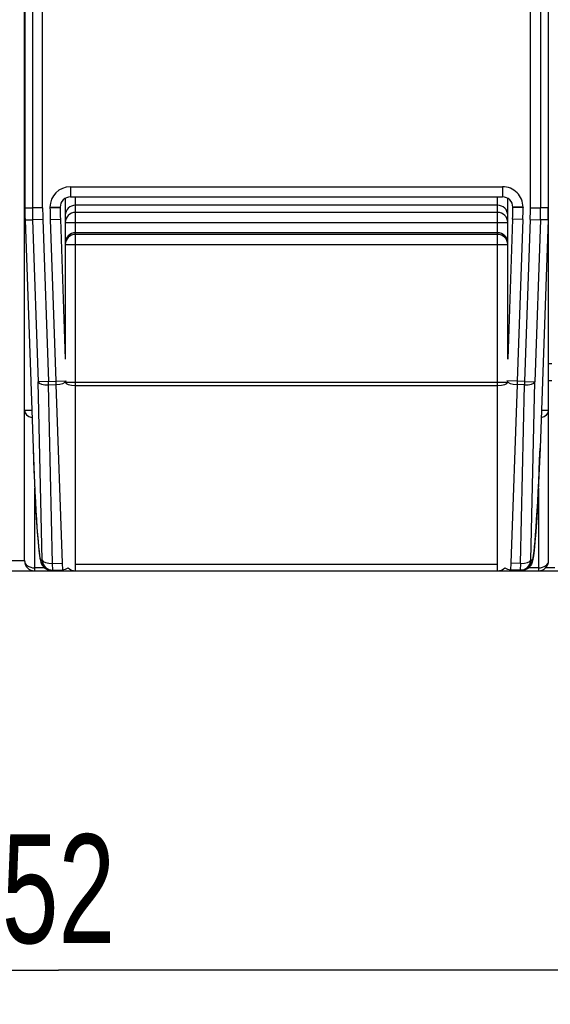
# Model space of a CAD drawing. Extents: x 0 to 238, y 0 to 170.
# Tile 2 of 28: x 33 to 48, y 2 to 30. Entities that reach past the tile are written whole.
import ezdxf

# ---------------------------------------------------------------- set-up
doc = ezdxf.new("R2010")
doc.units = 0
doc.header["$LTSCALE"] = 13.1087
doc.header["$MEASUREMENT"] = 0
doc.layers.get('0').update_dxf_attribs({"linetype": 'CONTINUOUS'})
doc.styles.add('TEXTSTYLE_2', font='txt', dxfattribs={"width": 0.7})
doc.dimstyles.new('DIMSTYLE_1', dxfattribs={"dimtxt": 3.2, "dimasz": 1.9, "dimexe": 1, "dimexo": 0.5, "dimgap": 0.8, "dimtad": 1, "dimdec": 3, "dimtxsty": 'TEXTSTYLE_2', "dimblk": 'OPEN', "dimblk1": 'OPEN', "dimblk2": 'OPEN', "dimcen": 0.09, "dimazin": 3, "dimtp": 0.001969, "dimtm": 0.001969, "dimtfac": 1, "dimtdec": 0, "dimtofl": 0, "dimtmove": 0, "dimatfit": 3, "dimtolj": 1})

# ---------------------------------------------------------------- blocks, each defined once
blk = doc.blocks.new('_OPEN')
at = {"color": 0, "linetype": 'BYBLOCK'}
for p, q in [((0, 0), (-1, 0.263)), ((-1, -0.263), (0, 0)), ((-1, 0), (0, 0))]:
    blk.add_line(p, q, dxfattribs=at)
blk = doc.blocks.new('*D3')
at = {"color": 2, "linetype": 'CONTINUOUS'}
for p, q in [((7.96, 14.065), (7.96, 3.313)), ((59.959, 14.065), (59.959, 3.313)), ((7.96, 3.313), (7.96, 1.513)), ((59.959, 3.313), (59.959, 1.513)), ((7.96, 2.513), (33.959, 2.513)), ((59.959, 2.513), (33.959, 2.513))]:
    blk.add_line(p, q, dxfattribs=at)
at = {"color": 2, "linetype": 'CONTINUOUS', "xscale": 1.9, "yscale": 1.9, "zscale": 1.9, "rotation": 180}
blk.add_blockref('_OPEN', (7.96, 2.513), dxfattribs=at)
at = {"color": 2, "linetype": 'CONTINUOUS', "xscale": 1.9, "yscale": 1.9, "zscale": 1.9}
blk.add_blockref('_OPEN', (59.959, 2.513), dxfattribs=at)
at = {"color": 2, "linetype": 'CONTINUOUS', "insert": (33.959, 6.513), "char_height": 3.2, "width": 4.48, "attachment_point": 2, "style": 'TEXTSTYLE_2'}
blk.add_mtext('52', dxfattribs=at)

msp = doc.modelspace()

# ---------------------------------------------------------------- linework, layer by layer
at = {"color": 7, "linetype": 'CONTINUOUS'}
for p, q in [((32.9594, 14.565), (32.9594, 133.4628)), ((48.359, 14.565), (48.359, 133.4628)), ((33.4934, 24.9435), (33.4934, 47.4144)), ((47.825, 24.9435), (47.825, 47.4144)), ((33.1937, 47.1143), (33.1937, 24.9435)), ((48.1248, 47.1143), (48.1248, 24.9435)), ((32.9701, 45.0205), (32.9701, 24.9394)), ((48.3483, 45.0205), (48.3483, 24.9394)), ((34.3095, 25.565), (34.3095, 25.2646)), ((34.3095, 25.565), (47.0092, 25.565)), ((47.0092, 25.565), (47.0092, 25.2646)), ((34.1593, 25.2246), (34.1593, 20.4877)), ((34.3095, 25.2646), (47.0092, 25.2646)), ((34.4594, 14.265), (34.4594, 25.2639)), ((46.8591, 14.265), (46.8591, 25.2639)), ((47.1591, 20.4877), (47.1591, 25.2246)), ((32.9701, 24.9394), (33.1937, 24.9435)), ((33.4934, 24.9435), (33.1937, 24.9435)), ((33.7094, 24.9649), (33.7094, 24.9576)), ((33.7094, 24.9649), (34.0095, 24.9649)), ((33.7094, 24.9576), (34.0095, 24.9576)), ((34.0095, 24.9649), (34.0095, 24.9576)), ((46.8591, 25.021), (34.4594, 25.021)), ((47.309, 24.9649), (47.309, 24.9576)), ((47.609, 24.9649), (47.309, 24.9649)), ((47.609, 24.9576), (47.309, 24.9576)), ((47.609, 24.9649), (47.609, 24.9576)), ((47.825, 24.9435), (48.1248, 24.9435)), ((48.3483, 24.9394), (48.1248, 24.9435)), ((46.8591, 24.8088), (34.4594, 24.8088)), ((32.9763, 24.5908), (33.1998, 24.5945)), ((32.9763, 24.5908), (33.2109, 17.8695)), ((33.4996, 24.6052), (33.1998, 24.5945)), ((33.1998, 24.5945), (33.3662, 19.829)), ((33.4996, 24.6052), (33.666, 19.8393)), ((33.7156, 24.5983), (34.0153, 24.6086)), ((33.7156, 24.5983), (33.8816, 19.8469)), ((34.0153, 24.6086), (34.1593, 20.4877)), ((34.1593, 24.5136), (47.1591, 24.5136)), ((34.1593, 24.5108), (47.1591, 24.5108)), ((47.3031, 24.6086), (47.1591, 20.4877)), ((47.6029, 24.5983), (47.3031, 24.6086)), ((47.6029, 24.5983), (47.4368, 19.8469)), ((47.8192, 24.6052), (47.6528, 19.8393)), ((47.8192, 24.6052), (48.1186, 24.5945)), ((48.1186, 24.5945), (47.9522, 19.829)), ((48.3422, 24.5908), (48.1075, 17.8695)), ((48.3425, 24.5908), (48.1075, 17.8695)), ((48.3422, 24.5908), (48.1186, 24.5945)), ((46.8591, 24.2121), (34.4594, 24.2121)), ((46.8591, 24.1635), (34.4594, 24.1635)), ((34.1593, 23.8649), (47.1591, 23.8649)), ((48.359, 20.3651), (48.4589, 20.3651)), ((33.666, 19.8393), (33.3662, 19.829)), ((33.4827, 14.5771), (33.3662, 19.829)), ((33.666, 19.8393), (33.8816, 19.8469)), ((33.6694, 19.7367), (33.666, 19.8393)), ((33.6694, 19.7367), (33.8851, 19.7443)), ((33.7859, 14.4851), (33.6694, 19.7367)), ((33.8816, 19.8469), (34.1814, 19.8573)), ((33.8816, 19.8469), (33.8851, 19.7443)), ((33.8851, 19.7443), (34.0684, 14.4947)), ((34.1593, 19.818), (47.1591, 19.818)), ((34.4594, 19.7154), (46.8591, 19.7154)), ((47.4368, 19.8469), (47.1371, 19.8573)), ((47.4333, 19.7443), (47.2501, 14.4947)), ((47.4368, 19.8469), (47.4333, 19.7443)), ((47.649, 19.7367), (47.4333, 19.7443)), ((47.6528, 19.8393), (47.4368, 19.8469)), ((47.5325, 14.4851), (47.649, 19.7367)), ((47.6528, 19.8393), (47.649, 19.7367)), ((47.6528, 19.8393), (47.9522, 19.829)), ((47.8357, 14.5771), (47.9522, 19.829)), ((48.359, 19.8649), (48.4589, 19.8649)), ((33.1719, 18.9802), (32.9594, 18.9802)), ((48.359, 18.9802), (48.1465, 18.9802)), ((33.2109, 17.8695), (33.2422, 17.0654)), ((48.1075, 17.8695), (48.0762, 17.0654)), ((33.2422, 17.0654), (33.2753, 16.3816)), ((48.0762, 17.0654), (48.0435, 16.3816)), ((33.2595, 14.265), (33.2595, 16.6954)), ((48.059, 16.6954), (48.059, 14.265)), ((33.2753, 16.3816), (33.3067, 15.8328)), ((48.0435, 16.3816), (48.0121, 15.8328)), ((33.3067, 15.8328), (33.3346, 15.4152)), ((48.0121, 15.8328), (47.9838, 15.4152)), ((33.3346, 15.4152), (33.3587, 15.1135)), ((47.9838, 15.4152), (47.9598, 15.1135)), ((33.3587, 15.1135), (33.3824, 14.8682)), ((47.9598, 15.1135), (47.936, 14.8682)), ((33.3824, 14.8682), (33.4021, 14.709)), ((47.936, 14.8682), (47.9163, 14.709)), ((7.9598, 14.565), (32.9594, 14.565)), ((33.4021, 14.709), (33.4183, 14.6091)), ((33.4183, 14.6091), (33.43, 14.5561)), ((33.43, 14.5561), (33.4386, 14.524)), ((33.4386, 14.524), (33.452, 14.4865)), ((33.4414, 14.5757), (33.4827, 14.5771)), ((33.452, 14.4865), (33.4627, 14.463)), ((33.7859, 14.4851), (34.0684, 14.4947)), ((33.7927, 14.2877), (33.7859, 14.4851)), ((34.0684, 14.4947), (34.0752, 14.2977)), ((47.2501, 14.4947), (47.2432, 14.2977)), ((47.5325, 14.4851), (47.2501, 14.4947)), ((47.5325, 14.4851), (47.5257, 14.2877)), ((47.8771, 14.5757), (47.8357, 14.5771)), ((47.8664, 14.4865), (47.8557, 14.463)), ((47.8798, 14.524), (47.8664, 14.4865)), ((47.8888, 14.5561), (47.8798, 14.524)), ((47.9001, 14.6091), (47.8888, 14.5561)), ((47.9163, 14.709), (47.9001, 14.6091)), ((8.2599, 14.265), (59.6587, 14.265)), ((33.5506, 14.3528), (33.2595, 14.3528)), ((33.4627, 14.463), (33.4792, 14.4331)), ((33.4792, 14.4331), (33.4958, 14.4093)), ((33.4958, 14.4093), (33.5192, 14.3817)), ((33.5192, 14.3817), (33.5526, 14.3514)), ((33.5526, 14.3514), (33.5733, 14.3363)), ((33.5733, 14.3363), (33.5978, 14.3218)), ((33.5978, 14.3218), (33.6322, 14.3063)), ((33.6322, 14.3063), (33.6694, 14.2946)), ((33.6694, 14.2946), (33.7101, 14.2877)), ((33.7101, 14.2877), (33.7514, 14.2863)), ((33.7514, 14.2863), (33.7927, 14.2877)), ((33.7927, 14.2877), (34.0752, 14.2977)), ((34.4594, 14.4623), (46.8591, 14.4623)), ((47.5257, 14.2877), (47.2432, 14.2977)), ((47.567, 14.2863), (47.5257, 14.2877)), ((47.6084, 14.2877), (47.567, 14.2863)), ((47.649, 14.2946), (47.6084, 14.2877)), ((47.6866, 14.3063), (47.649, 14.2946)), ((47.7207, 14.3218), (47.6866, 14.3063)), ((47.7451, 14.3363), (47.7207, 14.3218)), ((47.7658, 14.3514), (47.7451, 14.3363)), ((47.7992, 14.3817), (47.7658, 14.3514)), ((48.059, 14.3528), (47.7678, 14.3528)), ((47.823, 14.4093), (47.7992, 14.3817)), ((47.8392, 14.4331), (47.823, 14.4093)), ((47.8557, 14.463), (47.8392, 14.4331)), ((48.5471, 14.3528), (48.2712, 14.3528))]:
    msp.add_line(p, q, dxfattribs=at)
for centre, radius, start, end in [((34.3095, 24.9649), 0.6001, 90.00467, 179.9987), ((47.0092, 24.9651), 0.5999, 359.97327, 89.99304), ((34.3092, 24.9648), 0.2998, 89.9498, 179.98954), ((47.0095, 24.9651), 0.2995, 359.9601, 90.04664), ((42.6938, 24.9382), 9.7237, 179.99305, 182.04763), ((43.0207, 24.9428), 9.8271, 179.99581, 182.03102), ((42.64, 24.9422), 9.1467, 179.99156, 182.11124), ((44.0659, 24.9569), 10.3565, 179.99591, 181.98407), ((44.6875, 24.9623), 10.678, 180.02482, 181.8978), ((36.531, 24.9639), 10.778, 358.11089, 359.9665), ((37.1705, 24.9573), 10.4385, 358.02937, 0.0019), ((37.8384, 24.9472), 9.9867, 358.03766, 359.97899), ((38.2977, 24.9438), 9.827, 357.96318, 359.99841), ((38.5355, 24.9387), 9.8128, 357.96793, 0.00383), ((37.7254, 24.9435), 10.6229, 358.09732, 359.97793), ((33.2595, 14.565), 0.3001, 180.00732, 269.99942), ((33.7411, 14.586), 0.2999, 181.97423, 271.9761), ((33.7824, 14.5874), 0.2999, 181.97423, 271.9761), ((47.536, 14.5874), 0.2999, 268.01974, 358.02993), ((47.5774, 14.586), 0.2999, 268.01944, 358.03023), ((48.059, 14.565), 0.3, 269.99596, 359.99731), ((34.0648, 14.5979), 0.3004, 271.9988, 306.55457), ((34.4594, 14.5647), 0.2998, 223.97689, 269.99515), ((46.859, 14.5647), 0.2997, 270.00932, 316.02538)]:
    msp.add_arc(centre, radius, start, end, dxfattribs=at)
for points in [[(34.4594, 25.021), (34.2936, 25.021), (34.1593, 24.8891), (34.1593, 24.7258)], [(47.1591, 24.7258), (47.1591, 24.8891), (47.0248, 25.021), (46.8591, 25.021)], [(34.4594, 24.8088), (34.2936, 24.8088), (34.1593, 24.6765), (34.1593, 24.5136)], [(47.1591, 24.5136), (47.1591, 24.6765), (47.0248, 24.8088), (46.8591, 24.8088)], [(34.4594, 24.2121), (34.2936, 24.2121), (34.1593, 24.0781), (34.1593, 23.9134)], [(34.4594, 24.1635), (34.2936, 24.1635), (34.1593, 24.0299), (34.1593, 23.8649)], [(47.1591, 23.9134), (47.1591, 24.0781), (47.0248, 24.2121), (46.8591, 24.2121)], [(47.1591, 23.8649), (47.1591, 24.0299), (47.0248, 24.1635), (46.8591, 24.1635)], [(33.3662, 19.829), (33.3735, 19.7739), (33.5075, 19.7332), (33.6694, 19.7367)], [(33.8851, 19.7443), (34.0453, 19.7501), (34.1755, 19.7977), (34.1814, 19.8524)], [(34.1593, 19.818), (34.1593, 19.7611), (34.2936, 19.7154), (34.4594, 19.7154)], [(46.8591, 19.7154), (47.0248, 19.7154), (47.1591, 19.7611), (47.1591, 19.818)], [(47.1374, 19.8524), (47.1429, 19.7977), (47.2735, 19.7501), (47.4333, 19.7443)], [(47.649, 19.7367), (47.8109, 19.7332), (47.9449, 19.7739), (47.9522, 19.829)], [(32.9594, 18.9802), (32.9594, 18.8851), (33.0493, 18.8014), (33.1792, 18.7759)], [(48.1392, 18.7759), (48.2691, 18.8014), (48.359, 18.8851), (48.359, 18.9802)], [(33.2109, 17.8695), (33.2746, 16.0481), (33.3776, 14.5733), (33.4414, 14.5757)], [(47.8771, 14.5757), (47.9408, 14.5733), (48.0438, 16.0481), (48.1075, 17.8695)], [(32.9594, 14.565), (32.9594, 14.4479), (33.0938, 14.3528), (33.2595, 14.3528)], [(33.4827, 14.5771), (33.4899, 14.522), (33.6243, 14.481), (33.7859, 14.4851)], [(47.5325, 14.4851), (47.6942, 14.481), (47.8285, 14.522), (47.8357, 14.5771)], [(48.059, 14.3528), (48.2247, 14.3528), (48.359, 14.4479), (48.359, 14.565)], [(47.0747, 14.3566), (47.1236, 14.3204), (47.1822, 14.2997), (47.2432, 14.2977)]]:
    msp.add_open_spline(points, degree=3, dxfattribs=at)

# ---------------------------------------------------------------- dimensions: what is measured, and where the dimension line sits
at = {"color": 2, "linetype": 'CONTINUOUS'}
dim = msp.add_linear_dim(base=(59.9588, 2.5132), p1=(7.9598, 14.565), p2=(59.9588, 14.565), text='52', dimstyle='DIMSTYLE_1', dxfattribs=at)
dim.commit()
dim.dimension.update_dxf_attribs({"geometry": '*D3', "text_midpoint": (33.9593, 2.5132), "dimtype": 160})

doc.saveas('drawing.dxf')
